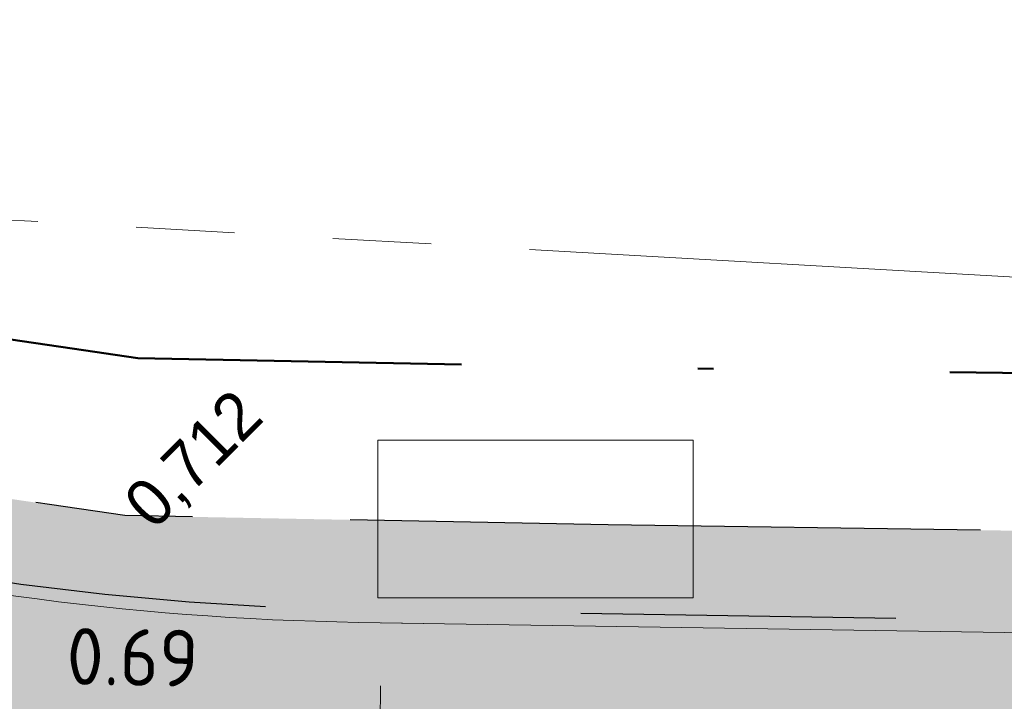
# Model space of a CAD drawing. Header units: millimetres. Extents: x 812 to 183790, y 13 to 580968.
# Tile 63 of 256: x 182461.69 to 182467.94, y 580829.2 to 580833.53. Entities that reach past the tile are written whole.
import ezdxf

# ---------------------------------------------------------------- set-up
doc = ezdxf.new("R2010")
doc.units = ezdxf.units.MM
doc.header["$LTSCALE"] = 5
for name, pattern in [('DGN2', [448.0004, 224.0002, -224.0002]), ('PHANTOM2', [1.25, 0.625, -0.125, 0.125, -0.125, 0.125, -0.125]), ('VH-OPSLUITBAND_80X200', [14, 8, -2, 2, -2]), ('XX-PROJECTGRENS', [18, 12, -3, 0, -3])]:
    doc.linetypes.add(name, pattern=pattern)
for name, color, linetype, lineweight in [('047 HEMELWATER AFVOER', 252, 'PHANTOM2', 13), ('bank', 252, 'Continuous', 9), ('N-BH-VH-KANTOPSLUITING_OPSLUITBAND_80X200-G', 150, 'VH-OPSLUITBAND_80X200', 30), ('N-Hoogte_Nieuw', 7, 'Continuous', 25), ('N-WE-KG-WERKGRENS-G', 7, 'XX-PROJECTGRENS', 50), ('N-WE-VH-KANTVERHARDING-G', 7, 'Continuous', 0), ('N-XX-AL-M', 7, 'Continuous', 0), ('V-WE-VH-KANTOPSLUITING_OPSLUITBAND_80X200-G', 150, 'VH-OPSLUITBAND_80X200', 25)]:
    doc.layers.add(name, color=color, linetype=linetype, lineweight=lineweight)
doc.layers.add('B-ALG-HOOGTES', color=252, linetype='Continuous')
for name, color, linetype, lineweight, transparency in [('N-PV-GR-GRAS_02-G', 85, 'Continuous', 15, 0.3), ('N-WE-VH-VERHARDING_TEGEL-A', 253, 'Continuous', 5, 0.75), ('V-WE-VH-VERHARDING_TEGEL-A', 253, 'Continuous', 18, 0.5)]:
    doc.layers.add(name, color=color, linetype=linetype, lineweight=lineweight, transparency=transparency)
doc.styles.add('isocp', font='isocp.shx')
doc.styles.add('NLCS-ISO-M200-T18', font='txt', dxfattribs={"height": 0.36})
doc.styles.add('NLCS-T25_0', font='txt')
doc.dimstyles.new('NLCS-M200-T18-PIJL_X_L2_H1', dxfattribs={"dimscale": 0.2, "dimtxt": 0.36, "dimasz": 2, "dimexe": 2, "dimexo": 1, "dimgap": 0.7, "dimtad": 1, "dimzin": 0, "dimdsep": 46, "dimtxsty": 'NLCS-ISO-M200-T18', "dimcen": 0, "dimdle": 2, "dimclrd": 256, "dimclre": 256, "dimclrt": 256, "dimadec": 1, "dimazin": 0, "dimtfac": 1, "dimtofl": 0, "dimtmove": 1, "dimatfit": 0, "dimfxl": 2, "dimfxlon": 1, "dimtfillclr": 254, "dimtolj": 1, "dimtzin": 0, "dimlwd": 18, "dimlwe": 18, "dimarcsym": 0})

# ---------------------------------------------------------------- blocks, each defined once
blk = doc.blocks.new('ZBANK3')
at = {"layer": 'bank', "color": 251, "linetype": 'Continuous', "lineweight": 0, "true_color": 0x696969}
for p, q in [((-1, 0.5), (1, 0.5)), ((-1, -0.5), (-1, 0.5)), ((1, 0.5), (1, -0.5))]:
    blk.add_line(p, q, dxfattribs=at)
at = {"layer": 'bank', "color": 251, "linetype": 'DGN2', "lineweight": 0, "true_color": 0x696969}
blk.add_line((1, -0.5), (-1, -0.5), dxfattribs=at)
blk = doc.blocks.new('*D6734')
at = {"layer": 'Defpoints', "color": 0, "transparency": 16777216}
for p in [(182463.8441334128, 580829.7059532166), (182463.811060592, 580827.6062136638), (182463.9582580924, 580827.6038951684)]:
    blk.add_point(p, dxfattribs=at)
at = {"layer": 'N-XX-AL-M', "linetype": 'Continuous', "lineweight": 18, "transparency": 16777216}
for p, q in [((182463.9913309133, 580829.7036347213), (182464.3912813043, 580829.6973351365)), ((182463.9850313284, 580829.3036843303), (182463.9645576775, 580828.0038455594)), ((182463.9582580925, 580827.6038951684), (182464.3582084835, 580827.5975955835))]:
    blk.add_line(p, q, dxfattribs=at)
at = {"layer": 'N-XX-AL-M', "transparency": 16777216}
for points in [[(182464.0516897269, 580829.3026343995), (182463.9183729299, 580829.3047342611), (182463.9913309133, 580829.7036347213)], [(182464.031216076, 580828.0027956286), (182463.897899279, 580828.0048954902), (182463.9582580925, 580827.6038951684)]]:
    blk.add_solid(points, dxfattribs=at)
at = {"layer": 'N-XX-AL-M', "transparency": 16777216, "insert": (182464.2947548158, 580828.6487252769), "char_height": 0.36, "attachment_point": 5, "rotation": 269.09761362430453, "style": 'NLCS-ISO-M200-T18'}
blk.add_mtext('\\A1;2.10', dxfattribs=at)
blk = doc.blocks.new('*D6951')
at = {"layer": 'Defpoints', "color": 0, "transparency": 16777216}
for p in [(182462.1301780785, 580849.4353931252), (182459.1488687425, 580827.6383338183)]:
    blk.add_point(p, dxfattribs=at)
at = {"layer": 'N-XX-AL-M', "linetype": 'Continuous', "lineweight": 18, "transparency": 16777216}
blk.add_line((182459.4757286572, 580830.0280841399), (182459.2030743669, 580828.0346439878), dxfattribs=at)
at = {"layer": 'N-XX-AL-M', "transparency": 16777216}
blk.add_solid([(182459.137022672, 580828.0436782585), (182459.2691260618, 580828.0256097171), (182459.1488687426, 580827.6383338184)], dxfattribs=at)
at = {"layer": 'N-XX-AL-M', "transparency": 16777216, "insert": (182459.0494561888, 580829.2728836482), "char_height": 0.36, "attachment_point": 5, "rotation": 82.21165342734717, "style": 'NLCS-ISO-M200-T18'}
blk.add_mtext('\\A1;R22.00', dxfattribs=at)

msp = doc.modelspace()

# ---------------------------------------------------------------- hatches: boundary and pattern name
at = {"layer": 'N-PV-GR-GRAS_02-G'}
h = msp.add_hatch(dxfattribs=at)
h.set_pattern_fill('AGR-GRAS_02', color=256, scale=0.1, angle=90.00000000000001, style=0, pattern_type=2)
h.set_pattern_definition([(90, (0, 0), (-1, 0.9999999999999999), [0.25, -0.75]), (90, (-0.6000000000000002, 0.5499999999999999), (-1, 0.9999999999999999), [0.25, -0.75]), (180, (-0.35, 0.09999999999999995), (-0.9999999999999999, -1), [0.25, -0.75]), (180, (-0.7000000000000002, 0.4999999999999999), (-0.9999999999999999, -1), [0.25, -0.75]), (135, (-0.7000000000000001, 0.1999999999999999), (-1.000000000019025, -1.608122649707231e-16), [0.25, -1.164213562]), (225, (-8.844674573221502e-17, 0.55), (1.608122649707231e-16, -1.000000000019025), [0.25, -1.164213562]), (116.5650512, (-0.3000000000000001, 0.2499999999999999), (-4.000646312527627e-10, 1.000000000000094), [0.25, -1.986067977]), (116.5650512, (-0.8000000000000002, 0.7), (-4.000646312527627e-10, 1.000000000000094), [0.25, -1.986067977]), (153.43494882, (-1.125685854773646e-16, 0.7000000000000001), (-1.000000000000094, 5.099846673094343e-11), [0.25, -1.986067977]), (153.43494882, (-0.4500000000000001, 0.2499999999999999), (-1.000000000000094, 5.099846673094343e-11), [0.25, -1.986067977]), (153.43494882, (-0.2000000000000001, 0.6000000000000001), (-1.000000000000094, 5.099846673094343e-11), [0.25, -1.986067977]), (206.5650512, (-0.55, -8.844674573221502e-17), (-1.000000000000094, -4.000650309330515e-10), [0.25, -1.986067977]), (243.43494882, (-0.15, 0.2), (-5.09988220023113e-11, -1.000000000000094), [0.25, -1.986067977])])
edge = h.paths.add_edge_path()
edge.add_line((182455.8422390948, 580832.357112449), (182455.6124364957, 580831.9360913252))
edge.add_arc((182464.1276147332, 580847.703720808), 17.91999999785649, 241.62910164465, 269.0976136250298)
edge.add_line((182463.8453933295, 580829.7859432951), (182491.5234362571, 580829.3499887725))
edge.add_arc((182475.6818700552, 579823.5947403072), 1005.880000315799, 87.86447263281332, 89.0976136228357, ccw=False)
edge.add_arc((182475.6818700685, 579823.5947408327), 1005.87999979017, 85.9329129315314, 87.86447263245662, ccw=False)
edge.add_line((182547.0233695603, 580826.9416222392), (182574.9237051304, 580824.9578100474))
edge.add_line((182574.9237051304, 580824.9578100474), (182573.7002319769, 580825.0744470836))
edge.add_line((182573.7002319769, 580825.0744470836), (182570.5026350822, 580825.379282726))
edge.add_line((182570.5026350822, 580825.379282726), (182567.3050381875, 580825.6841183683))
edge.add_line((182567.3050381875, 580825.6841183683), (182564.1074412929, 580825.9889540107))
edge.add_line((182564.1074412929, 580825.9889540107), (182560.9039097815, 580826.293177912))
edge.add_line((182560.9039097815, 580826.293177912), (182557.4745113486, 580826.5741194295))
edge.add_line((182557.4745113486, 580826.5741194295), (182554.0451129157, 580826.8550609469))
edge.add_line((182554.0451129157, 580826.8550609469), (182550.6157144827, 580827.1360024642))
edge.add_line((182550.6157144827, 580827.1360024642), (182547.1863160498, 580827.4169439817))
edge.add_line((182547.1863160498, 580827.4169439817), (182543.7569176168, 580827.6978854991))
edge.add_line((182543.7569176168, 580827.6978854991), (182540.4340331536, 580827.9373642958))
edge.add_line((182540.4340331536, 580827.9373642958), (182537.3086117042, 580828.099976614))
edge.add_line((182537.3086117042, 580828.099976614), (182534.1831902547, 580828.2625889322))
edge.add_line((182534.1831902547, 580828.2625889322), (182531.0577688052, 580828.4252012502))
edge.add_line((182531.0577688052, 580828.4252012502), (182527.9323473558, 580828.5878135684))
edge.add_line((182527.9323473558, 580828.5878135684), (182524.8069259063, 580828.7504258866))
edge.add_line((182524.8069259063, 580828.7504258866), (182522.5364941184, 580828.8346088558))
edge.add_line((182522.5364941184, 580828.8346088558), (182520.6773474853, 580828.8810640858))
edge.add_line((182520.6773474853, 580828.8810640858), (182518.8182008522, 580828.9275193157))
edge.add_line((182518.8182008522, 580828.9275193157), (182516.9590542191, 580828.9739745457))
edge.add_line((182516.9590542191, 580828.9739745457), (182515.099907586, 580829.0204297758))
edge.add_line((182515.099907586, 580829.0204297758), (182513.2407609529, 580829.0668850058))
edge.add_line((182513.2407609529, 580829.0668850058), (182509.7778118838, 580829.2558328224))
edge.add_line((182509.7778118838, 580829.2558328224), (182508.3219401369, 580829.2954682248))
edge.add_line((182508.3219401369, 580829.2954682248), (182506.86606839, 580829.3351036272))
edge.add_line((182506.86606839, 580829.3351036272), (182505.4101966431, 580829.3747390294))
edge.add_line((182505.4101966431, 580829.3747390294), (182503.9543248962, 580829.4143744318))
edge.add_line((182503.9543248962, 580829.4143744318), (182501.0309565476, 580829.4972953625))
edge.add_line((182501.0309565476, 580829.4972953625), (182495.9139554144, 580829.6449200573))
edge.add_line((182495.9139554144, 580829.6449200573), (182490.7969542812, 580829.7925447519))
edge.add_line((182490.7969542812, 580829.7925447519), (182485.6799531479, 580829.9401694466))
edge.add_line((182485.6799531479, 580829.9401694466), (182480.5629520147, 580830.0877941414))
edge.add_line((182480.5629520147, 580830.0877941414), (182476.5693457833, 580830.1611014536))
edge.add_line((182476.5693457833, 580830.1611014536), (182472.8554942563, 580830.2159017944))
edge.add_line((182472.8554942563, 580830.2159017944), (182469.1416427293, 580830.2707021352))
edge.add_line((182469.1416427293, 580830.2707021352), (182465.4277912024, 580830.3255024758))
edge.add_line((182465.4277912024, 580830.3255024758), (182462.3622964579, 580830.3833315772))
edge.add_line((182462.3622964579, 580830.3833315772), (182461.8835026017, 580830.4532442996))
edge.add_line((182461.8835026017, 580830.4532442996), (182461.4047087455, 580830.5231570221))
edge.add_line((182461.4047087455, 580830.5231570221), (182460.9259148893, 580830.5930697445))
edge.add_line((182460.9259148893, 580830.5930697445), (182460.4471210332, 580830.662982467))
edge.add_line((182460.4471210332, 580830.662982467), (182459.8421252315, 580830.8098225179))
edge.add_line((182459.8421252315, 580830.8098225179), (182459.1530676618, 580831.0079030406))
edge.add_line((182459.1530676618, 580831.0079030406), (182458.4640100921, 580831.2059835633))
edge.add_line((182458.4640100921, 580831.2059835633), (182457.7749525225, 580831.404064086))
edge.add_line((182457.7749525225, 580831.404064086), (182457.0858949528, 580831.6021446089))
edge.add_line((182457.0858949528, 580831.6021446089), (182456.141, 580832.192))
edge.add_line((182456.141, 580832.192), (182455.8422390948, 580832.357112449))
at = {"layer": 'N-WE-VH-VERHARDING_TEGEL-A'}
h = msp.add_hatch(color=256, dxfattribs=at)
h.dxf.hatch_style = 1
edge = h.paths.add_edge_path()
edge.add_line((182734.8123024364, 580795.7757181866), (182734.8589631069, 580795.7427540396))
edge.add_arc((182730.9385944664, 580798.5123586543), 4.799999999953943, 324.7601184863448, 324.9978515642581)
edge.add_line((182734.8704210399, 580795.7590443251), (182734.8123024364, 580795.7757181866))
edge = h.paths.add_edge_path()
edge.add_line((182733.6605132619, 580794.5587327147), (182733.4827499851, 580794.7951994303))
edge.add_line((182733.4827499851, 580794.7951994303), (182733.642615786, 580794.9153781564))
edge.add_arc((182730.938594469, 580798.5123586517), 4.49999999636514, 306.9339257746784, 322.2128002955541)
edge.add_line((182734.4949081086, 580795.7550713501), (182734.5605247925, 580795.8479516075))
edge.add_line((182734.5605247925, 580795.8479516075), (182733.072, 580796.275))
edge.add_line((182733.072, 580796.275), (182733.3354651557, 580796.8943211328))
edge.add_line((182733.3354651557, 580796.8943211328), (182731.4455190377, 580797.5570164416))
edge.add_line((182731.4455190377, 580797.5570164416), (182730.6353043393, 580795.7679075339))
edge.add_line((182730.6353043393, 580795.7679075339), (182727.1012633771, 580796.9426920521))
edge.add_arc((182693.7269393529, 580696.5445113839), 105.8000008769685, 71.61218134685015, 74.59884301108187)
edge.add_line((182721.8248365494, 580798.5452386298), (182696.2955083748, 580805.5777418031))
edge.add_arc((182561.9673772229, 580317.9409987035), 505.8000000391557, 74.5988430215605, 80.84029245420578)
edge.add_arc((182479.9303782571, 579809.1625078), 1021.149999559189, 80.84029245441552, 81.94296046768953)
edge.add_arc((182551.5445533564, 580315.068933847), 510.2000000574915, 81.94296046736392, 85.46479090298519)
edge.add_line((182591.8869353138, 580823.6714626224), (182547.0176956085, 580826.8618237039))
edge.add_arc((182475.6818700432, 579823.59474025), 1005.80000037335, 85.93291293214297, 87.86447263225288)
edge.add_arc((182475.6818700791, 579823.5947410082), 1005.799999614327, 87.86447263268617, 89.09761362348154)
edge.add_line((182491.5221763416, 580829.2699986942), (182463.8441334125, 580829.7059532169))
edge.add_arc((182464.127614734, 580847.7037208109), 18.00000000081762, 241.3733160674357, 269.0976136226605, ccw=False)
edge.add_line((182455.50380209, 580831.9040418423), (182454.0026040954, 580829.1536984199))
edge.add_arc((182458.027942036, 580838.0888343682), 9.799999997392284, 245.7481199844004, 256.0892152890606)
edge.add_line((182455.6719166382, 580828.5762561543), (182456.8892236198, 580828.274759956))
edge.add_arc((182462.1301780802, 580849.4353931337), 21.80000000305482, 256.0892152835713, 269.0976136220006)
edge.add_line((182461.7868507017, 580827.6380968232), (182491.4891034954, 580827.1702591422))
edge.add_arc((182475.6818700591, 579823.5947405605), 1003.700000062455, 85.93291293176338, 89.09761362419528, ccw=False)
edge.add_line((182546.8687542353, 580824.7671121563), (182583.4307033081, 580822.1674287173))
edge.add_arc((182551.5445533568, 580315.0689338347), 508.1000000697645, 81.94296046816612, 86.40200135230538, ccw=False)
edge.add_arc((182479.9303781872, 579809.1625073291), 1019.050000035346, 80.84029245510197, 81.94296046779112, ccw=False)
edge.add_arc((182561.9673772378, 580317.9409987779), 503.6999999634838, 74.5988430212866, 80.84029245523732, ccw=False)
edge.add_line((182695.7377996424, 580803.5531527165), (182721.2671278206, 580796.5206495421))
edge.add_arc((182693.726939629, 580696.5445123), 103.6999999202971, 71.6121813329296, 74.59884302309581, ccw=False)
edge.add_line((182726.4388240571, 580794.9499115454), (182729.4244474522, 580793.9574317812))
edge.add_arc((182730.9385944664, 580798.5123586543), 4.799999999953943, 251.6121813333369, 304.5459103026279)
at = {"layer": 'V-WE-VH-VERHARDING_TEGEL-A'}
h = msp.add_hatch(color=256, dxfattribs=at)
h.dxf.hatch_style = 1
h.paths.add_polyline_path([(182455.50380209, 580831.9040418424), (182454.0026040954, 580829.1536984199), (182455.1793785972, 580828.6235537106), (182457.4684493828, 580827.7761560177), (182458.3543699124, 580827.6966467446), (182459.240290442, 580827.6171374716), (182460.1262109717, 580827.5376281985), (182461.0121315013, 580827.4581189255), (182461.8980520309, 580827.3786096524), (182463.4309021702, 580827.2975462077), (182466.4300845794, 580827.2129600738), (182469.4292669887, 580827.1283739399), (182472.428449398, 580827.0437878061), (182475.4276318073, 580826.9592016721), (182478.4268142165, 580826.8746155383), (182482.0901597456, 580826.7647229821), (182486.1741206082, 580826.638803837), (182490.2580814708, 580826.5128846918), (182494.3420423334, 580826.3869655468), (182498.4260031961, 580826.2610464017), (182502.5099640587, 580826.1351272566), (182506.1804276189, 580826.0231552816), (182509.8141447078, 580825.9124227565), (182513.4478617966, 580825.8016902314), (182517.0815788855, 580825.6909577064), (182520.7152959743, 580825.5802251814), (182524.2312825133, 580825.4572298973), (182527.3406197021, 580825.2918782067), (182530.4499568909, 580825.126526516), (182533.5592940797, 580824.9611748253), (182536.6686312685, 580824.7958231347), (182539.7779684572, 580824.6304714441), (182542.8826534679, 580824.4205348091), (182545.9832235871, 580824.1711624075), (182549.0837937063, 580823.9217900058), (182552.1843638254, 580823.672417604), (182555.2849339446, 580823.4230452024), (182558.3855040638, 580823.1736728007), (182561.7776175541, 580822.8614948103), (182565.2266025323, 580822.5370653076), (182568.6755875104, 580822.2126358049), (182572.1245724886, 580821.8882063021), (182575.5735574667, 580821.5637767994), (182578.9729278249, 580821.2373366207), (182582.0747127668, 580820.8988365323), (182585.1764977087, 580820.560336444), (182588.2782826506, 580820.2218363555), (182591.3800675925, 580819.8833362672), (182594.4818525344, 580819.5448361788), (182597.3201616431, 580819.217742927), (182599.8351769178, 580818.9046462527), (182602.3501921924, 580818.5915495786), (182604.8652074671, 580818.2784529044), (182607.3802227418, 580817.9653562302), (182609.8952380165, 580817.652259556), (182612.5022527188, 580817.308307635), (182615.1390963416, 580816.9543515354), (182617.7759399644, 580816.6003954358), (182620.4127835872, 580816.2464393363), (182623.04962721, 580815.8924832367), (182625.6821626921, 580815.5371008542), (182628.2487090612, 580815.1598716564), (182630.8152554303, 580814.7826424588), (182633.3818017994, 580814.405413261), (182635.9483481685, 580814.0281840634), (182638.5148945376, 580813.6509548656), (182640.9088520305, 580813.2865017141), (182643.0056577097, 580812.9440454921), (182645.1066849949, 580812.5869669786), (182649.7331407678, 580811.8434843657), (182654.6610525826, 580810.9976771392), (182659.5845983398, 580810.1277541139), (182664.5015950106, 580809.2209073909), (182669.4177730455, 580808.3094452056), (182674.3274848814, 580807.3968219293), (182677.7978745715, 580806.717486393), (182681.4834602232, 580805.9883074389), (182682.5561419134, 580805.7764089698), (182684.9756754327, 580805.2926435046), (182687.1587701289, 580804.8424584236), (182687.5950333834, 580804.7497755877), (182688.5658134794, 580804.5453743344), (182691.942734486, 580803.8265346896), (182693.3082887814, 580803.5280725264), (182694.1588380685, 580803.3421723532), (182695.1163212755, 580803.1284630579), (182696.0328516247, 580802.9147075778), (182698.4671679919, 580802.3411580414), (182699.8880365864, 580802.002470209), (182700.9154670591, 580801.7514305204), (182703.6816411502, 580801.0520885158), (182704.9411721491, 580800.7243029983), (182706.2974861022, 580800.3645149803), (182708.5389078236, 580799.7676658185), (182710.1164709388, 580799.3389751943), (182710.6464851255, 580799.1937133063), (182712.0099856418, 580798.8072204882), (182713.2967522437, 580798.4386594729), (182716.7264716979, 580797.4636331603), (182723.5066324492, 580795.5239116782), (182726.4968512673, 580794.663166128), (182727.3084001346, 580794.4231579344), (182728.0477511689, 580794.1719112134), (182728.8740394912, 580793.873556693), (182729.4180243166, 580793.6918490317), (182729.9658196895, 580793.5767088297), (182730.3581934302, 580793.5467172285), (182730.799268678, 580793.5473738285), (182731.231872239, 580793.5830296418), (182731.542407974, 580793.6503250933), (182731.8546702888, 580793.7378761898), (182732.0998600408, 580793.8333926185), (182732.3213766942, 580793.9285000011), (182732.0272807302, 580794.4860460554), (182732.1865636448, 580794.5768947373), (182733.3101242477, 580795.2202400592), (182733.6364069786, 580794.6344489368), (182733.93622217, 580794.854119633), (182734.2097343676, 580795.0760206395), (182734.4287125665, 580795.2756150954), (182734.6903004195, 580795.5501082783), (182735.0136131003, 580795.9772983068), (182734.377188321, 580795.8671633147), (182733.0210113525, 580796.2700042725), (182733.2838603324, 580796.912683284), (182731.5540290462, 580797.5186960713), (182731.2552716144, 580796.8068930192), (182730.729043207, 580796.9599167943), (182726.1020050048, 580798.3054292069), (182718.9625096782, 580800.3496603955), (182718.4160003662, 580800.5009564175), (182715.5652089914, 580801.2899114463), (182714.1112266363, 580801.6892641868), (182712.3440093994, 580802.1710212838), (182710.6560049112, 580802.6222766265), (182709.3319069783, 580802.9792803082), (182706.609705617, 580803.6939101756), (182703.3677847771, 580804.5379753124), (182701.3589935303, 580805.0443390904), (182700.5153028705, 580805.2582380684), (182699.4743178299, 580805.5221566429), (182697.8327108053, 580805.9171204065), (182696.1734659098, 580806.3020211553), (182694.3965783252, 580806.709951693), (182692.8954627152, 580807.0401306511), (182690.3557770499, 580807.5877108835), (182688.9071975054, 580807.886457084), (182687.6379852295, 580808.1450767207), (182683.6757236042, 580808.9361017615), (182679.6123346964, 580809.7449619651), (182675.1949920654, 580810.6082856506), (182670.3037859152, 580811.5180185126), (182665.3893322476, 580812.4436214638), (182660.4699901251, 580813.3379424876), (182655.5498397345, 580814.2276462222), (182650.6210678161, 580815.068098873), (182645.6896016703, 580815.8936605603), (182643.7789000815, 580816.1975006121), (182641.8689180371, 580816.5057984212), (182639.8882419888, 580816.8151474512), (182637.7470668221, 580817.126883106), (182635.6058916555, 580817.4386187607), (182633.4647164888, 580817.7503544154), (182631.3235413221, 580818.0620900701), (182629.1823661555, 580818.3738257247), (182627.0411909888, 580818.6855613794), (182626.1597309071, 580818.8073901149), (182625.3830276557, 580818.9134263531), (182624.6063244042, 580819.0194625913), (182623.8296211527, 580819.1254988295), (182623.0529179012, 580819.2315350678), (182622.2762146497, 580819.337571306), (182621.9199819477, 580819.7672465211), (182621.9209604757, 580820.4718695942), (182620.4378271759, 580820.6764278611), (182620.4414245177, 580819.8231229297), (182619.2580839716, 580819.752084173), (182617.6276921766, 580819.9756801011), (182615.9973003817, 580820.1992760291), (182614.3669085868, 580820.4228719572), (182612.7365167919, 580820.6464678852), (182611.0569451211, 580820.8751093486), (182608.4660893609, 580821.1972426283), (182605.8752336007, 580821.519375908), (182603.2843778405, 580821.8415091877), (182600.6935220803, 580822.1636424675), (182598.1026663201, 580822.4857757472), (182595.3366593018, 580822.8106270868), (182592.2799801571, 580823.1399891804), (182589.2233010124, 580823.4693512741), (182586.1666218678, 580823.7987133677), (182583.1099427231, 580824.1280754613), (182580.0532635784, 580824.4574375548), (182576.8978288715, 580824.7696114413), (182573.7002319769, 580825.0744470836), (182570.5026350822, 580825.379282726), (182567.3050381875, 580825.6841183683), (182564.1074412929, 580825.9889540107), (182560.9039097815, 580826.293177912), (182557.4745113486, 580826.5741194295), (182554.0451129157, 580826.8550609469), (182550.6157144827, 580827.1360024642), (182547.1863160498, 580827.4169439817), (182543.7569176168, 580827.6978854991), (182540.4340331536, 580827.9373642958), (182537.3086117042, 580828.099976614), (182534.1831902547, 580828.2625889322), (182531.0577688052, 580828.4252012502), (182527.9323473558, 580828.5878135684), (182524.8069259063, 580828.7504258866), (182522.5364941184, 580828.8346088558), (182520.6773474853, 580828.8810640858), (182518.8182008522, 580828.9275193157), (182516.9590542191, 580828.9739745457), (182515.099907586, 580829.0204297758), (182513.2407609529, 580829.0668850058), (182509.7778118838, 580829.2558328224), (182508.3219401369, 580829.2954682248), (182506.86606839, 580829.3351036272), (182505.4101966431, 580829.3747390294), (182503.9543248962, 580829.4143744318), (182501.0309565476, 580829.4972953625), (182495.9139554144, 580829.6449200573), (182490.7969542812, 580829.7925447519), (182485.6799531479, 580829.9401694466), (182480.5629520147, 580830.0877941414), (182476.5693457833, 580830.1611014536), (182472.8554942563, 580830.2159017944), (182469.1416427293, 580830.2707021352), (182465.4277912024, 580830.3255024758), (182462.3622964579, 580830.3833315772), (182461.8835026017, 580830.4532442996), (182461.4047087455, 580830.5231570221), (182460.9259148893, 580830.5930697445), (182460.4471210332, 580830.662982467), (182459.8421252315, 580830.8098225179), (182459.1530676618, 580831.0079030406), (182458.4640100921, 580831.2059835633), (182457.7749525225, 580831.404064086), (182457.0858949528, 580831.6021446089), (182456.141, 580832.192), (182455.7722195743, 580832.395809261)])

# ---------------------------------------------------------------- linework, layer by layer
at = {"layer": '047 HEMELWATER AFVOER', "flags": 128}
msp.add_lwpolyline([(182452.45, 580832.78), (182611.4619954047, 580823.7596207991)], dxfattribs=at)
at = {"layer": 'N-BH-VH-KANTOPSLUITING_OPSLUITBAND_80X200-G', "ltscale": 0.2, "flags": 128}
msp.add_lwpolyline([(182455.6124364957, 580831.9360913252, 0.120431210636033), (182463.8453933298, 580829.7859432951), (182491.5234362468, 580829.3499887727, -0.005380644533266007), (182513.1643333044, 580828.7761368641, -0.008428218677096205), (182547.0233695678, 580826.9416222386), (182591.8917942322, 580823.7513191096)], format="xyb", dxfattribs=at)
at = {"layer": 'N-WE-KG-WERKGRENS-G', "ltscale": 0.1, "flags": 128}
msp.add_lwpolyline([(182546.3363945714, 580828.4899207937), (182543.8336850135, 580828.6949465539), (182540.4959602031, 580828.9354948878), (182537.3605703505, 580829.0986258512), (182534.235148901, 580829.2612381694), (182531.1097274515, 580829.4238504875), (182527.9843060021, 580829.5864628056), (182520.9662974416, 580829.9516022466), (182508.3491545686, 580830.2950978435), (182506.8932828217, 580830.3347332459), (182505.4374110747, 580830.3743686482), (182503.9821088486, 580830.4139885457), (182501.0593100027, 580830.4968933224), (182495.9427932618, 580830.64450416), (182490.8257921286, 580830.7921288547), (182485.7087909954, 580830.9397535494), (182480.5865481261, 580831.0875294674), (182476.585899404, 580831.1609660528), (182472.870248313, 580831.2157929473), (182469.156396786, 580831.2705932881), (182465.4445988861, 580831.3253633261), (182462.4442958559, 580831.3819626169), (182462.0279888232, 580831.442751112), (182461.549194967, 580831.5126638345), (182461.0704011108, 580831.582576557), (182460.6377092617, 580831.6457575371), (182460.098308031, 580831.7766769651), (182459.429344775, 580831.9689810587), (182458.7402872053, 580832.1670615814), (182458.0512296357, 580832.3651421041), (182457.4967000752, 580832.5245504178), (182456.6479823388, 580833.0543667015), (182455.3760828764, 580833.7572914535), (182453.1248441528, 580829.6327991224), (182453.1248441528, 580797.3056406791), (182458.7221649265, 580789.2339841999), (182459.9721623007, 580789.9533443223), (182460.1746733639, 580790.1171925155), (182460.4375156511, 580790.2553269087), (182460.7875578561, 580790.4392884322), (182461.1376000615, 580790.6232499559), (182461.4876422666, 580790.8072114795), (182461.837684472, 580790.9911730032), (182462.1129321, 580791.1358269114), (182462.4419120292, 580791.2431276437), (182462.8648578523, 580791.3682309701), (182463.3010819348, 580791.4972618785), (182463.7373060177, 580791.6262927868), (182464.1735301, 580791.7553236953), (182464.5492909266, 580791.8664701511), (182464.891624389, 580791.9222959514), (182465.2971176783, 580791.9600483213), (182465.7368846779, 580792.0009916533), (182466.176651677, 580792.0419349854), (182466.6164186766, 580792.0828783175), (182467.0080813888, 580792.1193430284), (182468.8304161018, 580792.1125732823), (182472.352354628, 580792.0506869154), (182475.8812197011, 580791.9886788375), (182479.4100847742, 580791.9266707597), (182482.9389498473, 580791.8646626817), (182486.4673558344, 580791.8026627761), (182490.0953355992, 580791.7372467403), (182493.9822088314, 580791.6629524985), (182497.8696233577, 580791.5886479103), (182501.7570378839, 580791.5143433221), (182505.6444524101, 580791.4400387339), (182509.5320295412, 580791.365731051), (182513.4196150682, 580791.2920556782), (182517.3006813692, 580791.2248659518), (182521.1809284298, 580791.1576904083), (182525.0611754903, 580791.0905148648), (182528.9414225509, 580791.0233393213), (182532.8216696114, 580790.9561637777), (182536.7001634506, 580790.8890185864), (182539.4982635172, 580790.8307611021), (182542.1825784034, 580790.7734091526), (182544.8668932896, 580790.7160572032), (182547.5512081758, 580790.6587052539), (182550.2355230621, 580790.6013533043), (182552.9211300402, 580790.5439737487), (182555.6766168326, 580790.4922268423), (182558.4572195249, 580790.4427686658), (182561.2378222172, 580790.3933104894), (182564.0184249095, 580790.343852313), (182566.7990276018, 580790.2943941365), (182569.5789762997, 580790.2449475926), (182572.1743940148, 580790.1953868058), (182574.6060562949, 580790.14570009), (182577.0383870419, 580790.0959997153), (182579.4707177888, 580790.0462993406), (182581.9030485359, 580789.9965989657), (182584.3319301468, 580789.9469690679), (182586.7911242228, 580789.8797423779), (182589.3248883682, 580789.7780244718), (182591.8650441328, 580789.6760499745), (182594.4051998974, 580789.5740754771), (182596.945355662, 580789.4721009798), (182599.4804017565, 580789.3703316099), (182601.8630860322, 580789.2502597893), (182603.6266279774, 580789.0203305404), (182605.4295062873, 580788.7852726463), (182607.2323845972, 580788.5502147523), (182609.0352629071, 580788.3151568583), (182610.8381412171, 580788.0800989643), (182612.6422430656, 580787.8448815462), (182613.7326595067, 580787.7054496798), (182614.7961327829, 580787.5696250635), (182615.8596060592, 580787.4338004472), (182616.9230793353, 580787.2979758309), (182617.9865526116, 580787.1621512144), (182619.0437285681, 580787.0271308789), (182620.0885572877, 580786.8801825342), (182621.1366633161, 580786.7288557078), (182622.1865822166, 580786.5772671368), (182623.2365011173, 580786.4256785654), (182624.2864200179, 580786.2740899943), (182625.3299012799, 580786.1234308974), (182627.020285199, 580785.8568797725), (182629.1673737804, 580785.5086308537), (182631.3166323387, 580785.1600299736), (182633.4658908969, 580784.8114290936), (182635.6151494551, 580784.4628282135), (182637.7513844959, 580784.1163396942), (182640.0049781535, 580783.6895120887), (182642.1360582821, 580783.3090348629), (182647.0630134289, 580782.4411077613), (182651.9891248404, 580781.5902773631), (182656.9078141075, 580780.712208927), (182661.8271143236, 580779.8260979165), (182666.7151533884, 580778.9377595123), (182670.7274343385, 580778.1575107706), (182672.8454156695, 580777.7441421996), (182675.1367830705, 580777.2877374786), (182677.8864391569, 580776.7344992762), (182723.4470160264, 580767.0980044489), (182727.4134544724, 580765.1004620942), (182728.5193157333, 580767.2890309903), (182733.487118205, 580765.839533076), (182735.3841539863, 580765.7193532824), (182736.7291595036, 580765.8569923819), (182737.9777871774, 580765.984768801), (182741.1548623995, 580766.309889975), (182758.3880922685, 580762.4353447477), (182758.0502154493, 580761.9109538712), (182758.2781539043, 580761.5340619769), (182751.5803360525, 580749.746364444), (182784.2071760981, 580741.4288769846), (182784.088835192, 580737.5353437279), (182784.0815874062, 580737.5082115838), (182783.5253590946, 580735.4310709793), (182787.0264828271, 580734.4501235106, -0.06878441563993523), (182787.0710498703, 580728.4065941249), (182786.4433279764, 580726.2139149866), (182784.8212424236, 580720.8672947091), (182783.9285352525, 580717.5622805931), (182783.3629587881, 580715.4844659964), (182780.7330075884, 580704.363215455, 0.01006423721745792), (182779.8290839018, 580700.1652549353, 0.03789734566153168), (182778.9515901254, 580692.6476957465), (182778.8086371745, 580689.114825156), (182778.664840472, 580677.4566763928), (182774.5489658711, 580677.5030601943), (182774.3887329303, 580664.4659519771), (182777.7728912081, 580664.4296323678), (182777.5992994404, 580658.3134843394), (182797.5259302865, 580658.0334855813), (182797.5627665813, 580667.2589931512), (182800.3788182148, 580667.2624219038), (182800.4003675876, 580675.3592035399), (182797.5713859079, 580675.3666430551), (182797.5587852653, 580678.0379749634), (182798.51420407, 580682.5233503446), (182808.2659865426, 580723.7606235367), (182808.3887287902, 580729.6090305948), (182811.171402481, 580735.7888850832, -0.1199236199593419), (182813.2056665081, 580738.4003126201), (182817.1751677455, 580741.3533516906, -0.2023336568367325), (182823.6090945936, 580742.8635374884), (182838.9859315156, 580740.2441271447), (182838.9615736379, 580736.850063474), (182841.3969184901, 580736.857219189), (182841.3008403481, 580734.7862014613), (182846.1720900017, 580734.4916700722), (182846.0383634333, 580732.0657865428), (182851.325015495, 580731.7732694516, 0.0250001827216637), (182928.0593059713, 580722.7733242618), (182928.2904346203, 580726.1654619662, 0.01378694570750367), (182970.6959348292, 580724.502907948), (183059.9886356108, 580723.465826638), (183059.9798531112, 580721.3041403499), (183068.0991874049, 580721.2114097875), (183068.1978501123, 580723.3704815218), (183221.0751434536, 580721.5949032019), (183221.0888945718, 580715.2308856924), (183240.2705249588, 580715.3070614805), (183240.3081457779, 580720.3747960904), (183240.5860722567, 580720.3746200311), (183242.4505741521, 580720.3985859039), (183244.4520871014, 580720.4054370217), (183245.8448439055, 580720.3876357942), (183247.2279820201, 580720.369957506), (183249.6118762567, 580720.331143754), (183252.1844203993, 580720.2899176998), (183254.1676349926, 580720.2591536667), (183256.0270805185, 580720.2363258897), (183258.3117480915, 580720.2185501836), (183261.870273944, 580720.1782204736), (183265.4918982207, 580720.1405490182), (183268.1005979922, 580720.1114656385), (183269.8825592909, 580720.0873315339), (183272.1715485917, 580720.0507186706), (183273.9743825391, 580720.0093185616), (183275.5027767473, 580719.9728417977), (183276.437037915, 580719.9481279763), (183277.4632290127, 580719.9249136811), (183279.8339705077, 580719.8919135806), (183285.4019259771, 580719.8234907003), (183293.9097694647, 580719.7246190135), (183296.6605298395, 580719.6826219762), (183300.6896803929, 580719.6211072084), (183301.9841566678, 580719.603033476), (183303.1636473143, 580719.5865651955), (183304.85103719, 580719.565599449), (183306.689819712, 580719.5436243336), (183308.5842271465, 580719.5356408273), (183310.372555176, 580719.5296939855), (183312.7694811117, 580719.5451821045), (183314.8878679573, 580719.5671883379), (183317.3638881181, 580719.6072594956), (183319.3345012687, 580719.6852769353), (183320.2449572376, 580719.7368562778), (183321.3681973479, 580719.8051428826), (183322.6456268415, 580719.9124179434), (183324.0210926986, 580720.0280979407), (183325.5883142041, 580720.1679196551), (183326.7039214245, 580720.2767798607), (183327.873631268, 580720.3909193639), (183329.9510740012, 580720.6048506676), (183332.3846737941, 580720.8685421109), (183334.5499215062, 580721.1248258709), (183336.1045024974, 580721.3200670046), (183337.6187943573, 580721.5245671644), (183339.4584159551, 580721.8035088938), (183340.9118904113, 580722.0468656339), (183342.1533880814, 580722.2661741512), (183343.8365356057, 580722.565729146), (183345.379378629, 580722.8403520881), (183346.2451748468, 580723.0074318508), (183346.9857773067, 580723.1503519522), (183348.60799843, 580723.4825238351), (183350.1849550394, 580723.8082190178), (183350.6332304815, 580723.9066990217), (183351.4270876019, 580724.0810986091), (183352.5589509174, 580724.3460008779), (183354.0667487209, 580724.7174973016), (183356.056216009, 580725.2184174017), (183357.6991912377, 580725.6323925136), (183359.659842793, 580726.1303079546), (183361.0773076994, 580726.502585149), (183362.5382352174, 580726.9063274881), (183364.106085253, 580727.3486873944), (183365.4382249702, 580727.7334499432), (183366.0890313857, 580727.9239682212), (183366.711851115, 580728.106293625), (183367.570977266, 580728.3614921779), (183368.5514074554, 580728.6685015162), (183369.7468178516, 580729.0578450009), (183370.8905434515, 580729.444942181), (183371.9991616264, 580729.8331634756), (183373.1818273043, 580730.2581687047), (183374.0557342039, 580730.5807175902), (183375.1714988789, 580730.989826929), (183376.7022811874, 580731.5557121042), (183378.0975990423, 580732.0852588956), (183379.372671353, 580732.580994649), (183380.6702380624, 580733.0882598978), (183382.5851349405, 580733.8471686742), (183384.036839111, 580734.4342333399), (183385.2596680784, 580734.9484724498), (183386.4865551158, 580735.4865303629), (183387.9026292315, 580736.1251636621), (183390.3613408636, 580737.2492600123), (183392.2596494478, 580738.1250385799), (183394.2178763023, 580739.0640904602), (183395.6290723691, 580739.7659167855), (183397.0700952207, 580740.5001337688), (183398.2287487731, 580741.0940935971), (183399.5034946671, 580741.7553377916), (183400.5868244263, 580742.3204673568), (183401.5559766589, 580742.8342419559), (183402.5493609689, 580743.3724349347), (183403.77320931, 580744.03960276), (183405.0291069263, 580744.7375497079), (183406.274695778, 580745.4513490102), (183407.4204789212, 580746.1363269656), (183408.6556175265, 580746.8994775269), (183410.2089623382, 580747.8592406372), (183411.7376134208, 580748.8153481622), (183413.0233444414, 580749.6293986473), (183414.1912668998, 580750.3893023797), (183414.7376870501, 580750.7558946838), (183415.1694994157, 580751.049171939), (183415.6269024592, 580751.3541247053), (183416.1926958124, 580751.7345778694), (183416.8457558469, 580752.1725687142), (183417.4438549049, 580752.5812946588), (183417.9674341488, 580752.954995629), (183418.4895497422, 580753.3269260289), (183418.9739641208, 580753.6743383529), (183419.4541436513, 580754.0169505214), (183419.8412569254, 580754.2913615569), (183420.2708889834, 580754.6012846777), (183422.9376071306, 580756.5015914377), (183423.5268132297, 580756.927757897), (183426.7801920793, 580759.254015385), (183430.045753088, 580761.6232062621), (183433.3085215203, 580763.9903711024), (183436.5712899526, 580766.3575359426), (183439.8265075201, 580768.7192225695), (183442.6305409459, 580770.6747772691), (183445.1135794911, 580772.3387513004), (183447.6043370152, 580774.0078980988), (183450.0950945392, 580775.6770448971), (183452.5858520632, 580777.3461916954), (183455.0640697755, 580779.0069351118), (183457.2923219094, 580780.4045971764), (183459.4744747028, 580781.7478362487), (183461.660218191, 580783.0932855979), (183463.8459616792, 580784.438734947), (183466.0317051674, 580785.7841842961), (183467.8048106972, 580786.8734164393), (183467.8231587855, 580786.8620201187), (183467.8458993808, 580786.8478955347), (183467.887567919, 580786.7929881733), (183467.9488498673, 580786.7122358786), (183467.9716921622, 580786.6821361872), (183468.4831392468, 580785.1500434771), (183475.3973957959, 580787.2540622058), (183481.8653286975, 580790.3062808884), (183487.2931698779, 580792.8384432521), (183508.4926288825, 580803.2497857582), (183507.9212643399, 580805.1584873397), (183513.3572816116, 580806.7790938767), (183512.7349608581, 580808.8665508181), (183507.2984268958, 580807.2391394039), (183506.6892884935, 580809.2740284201, -0.2277669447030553), (183507.3572742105, 580816.3500884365, -0.1282015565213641), (183510.3101745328, 580819.239130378), (183512.5474554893, 580813.9539693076), (183514.5672591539, 580814.8658911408), (183512.3070754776, 580820.1304422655), (183514.8646771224, 580821.2145754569), (183512.8945187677, 580825.8937386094, -0.03588457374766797), (183522.3821982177, 580830.5745313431), (183523.3100604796, 580830.9474544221), (183522.0877516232, 580834.0228367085), (183512.558636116, 580830.2984299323), (183502.1452087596, 580862.2535486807), (183499.3051227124, 580861.0400110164), (183497.1330169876, 580866.3964116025), (183495.0717561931, 580865.5510747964), (183497.3056307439, 580860.182088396)], format="xyb", dxfattribs=at)
at = {"layer": 'N-WE-VH-KANTVERHARDING-G', "flags": 128}
msp.add_lwpolyline([(182591.8861202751, 580823.6715205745), (182547.0176956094, 580826.8618237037, 0.008428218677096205), (182513.1613522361, 580828.6961924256, 0.005380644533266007), (182491.5221763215, 580829.2699986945), (182463.8441334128, 580829.7059532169, -0.1215636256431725), (182455.50380209, 580831.9040418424), (182455.7722195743, 580832.3958092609)], format="xyb", dxfattribs=at)
at = {"layer": 'V-WE-VH-KANTOPSLUITING_OPSLUITBAND_80X200-G', "ltscale": 0.1, "flags": 128}
msp.add_lwpolyline([(182509.7778118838, 580829.2558328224), (182508.3219401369, 580829.2954682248), (182506.86606839, 580829.3351036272), (182505.4101966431, 580829.3747390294), (182503.9543248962, 580829.4143744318), (182501.0309565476, 580829.4972953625), (182495.9139554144, 580829.6449200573), (182490.7969542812, 580829.7925447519), (182485.6799531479, 580829.9401694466), (182480.5629520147, 580830.0877941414), (182476.5693457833, 580830.1611014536), (182472.8554942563, 580830.2159017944), (182469.1416427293, 580830.2707021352), (182465.4277912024, 580830.3255024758), (182462.3622964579, 580830.3833315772), (182461.8835026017, 580830.4532442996), (182461.4047087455, 580830.5231570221), (182460.9259148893, 580830.5930697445), (182460.4471210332, 580830.662982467), (182459.8421252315, 580830.8098225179), (182459.1530676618, 580831.0079030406), (182458.4640100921, 580831.2059835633), (182457.7749525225, 580831.404064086), (182457.0858949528, 580831.6021446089), (182456.141, 580832.192), (182455.7722195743, 580832.3958092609)], dxfattribs=at)

# ---------------------------------------------------------------- block references
at = {"color": 251, "linetype": 'Continuous', "lineweight": 0, "true_color": 0x696969}
msp.add_blockref('ZBANK3', (182464.967, 580830.362), dxfattribs=at)

# ---------------------------------------------------------------- texts
at = {"layer": 'B-ALG-HOOGTES', "insert": (182462.4582543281, 580830.3693199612), "char_height": 0.3, "attachment_point": 4, "rotation": 45.000000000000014, "line_spacing_factor": 0.8, "style": 'isocp'}
msp.add_mtext('{\\Fdgn000|c0;\\C251;0,712}', dxfattribs=at)
at = {"layer": 'N-Hoogte_Nieuw', "insert": (182461.9964243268, 580829.6711949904), "char_height": 0.3599999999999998, "attachment_point": 1, "rotation": 358.98523166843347, "style": 'NLCS-T25_0'}
msp.add_mtext_dynamic_manual_height_columns('0.69', width=0.4047053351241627, gutter_width=2.499999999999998, heights=[0], dxfattribs=at)

# ---------------------------------------------------------------- dimensions: what is measured, and where the dimension line sits
at = {"layer": 'N-XX-AL-M'}
dim = msp.add_radius_dim(center=(182462.1301780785, 580849.4353931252), mpoint=(182459.1488687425, 580827.6383338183), dimstyle='NLCS-M200-T18-PIJL_X_L2_H1', dxfattribs=at)
dim.commit()
dim.dimension.update_dxf_attribs({"geometry": '*D6951', "text_midpoint": (182459.3665043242, 580829.2295191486), "dimtype": 164})
dim = msp.add_aligned_dim(p1=(182463.8441334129, 580829.7059532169), p2=(182463.8110605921, 580827.6062136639), distance=0.1472157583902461, dimstyle='NLCS-M200-T18-PIJL_X_L2_H1', dxfattribs=at)
dim.commit()
dim.dimension.update_dxf_attribs({"geometry": '*D6734', "text_midpoint": (182464.2947548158, 580828.6487252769)})

doc.saveas('drawing.dxf')
